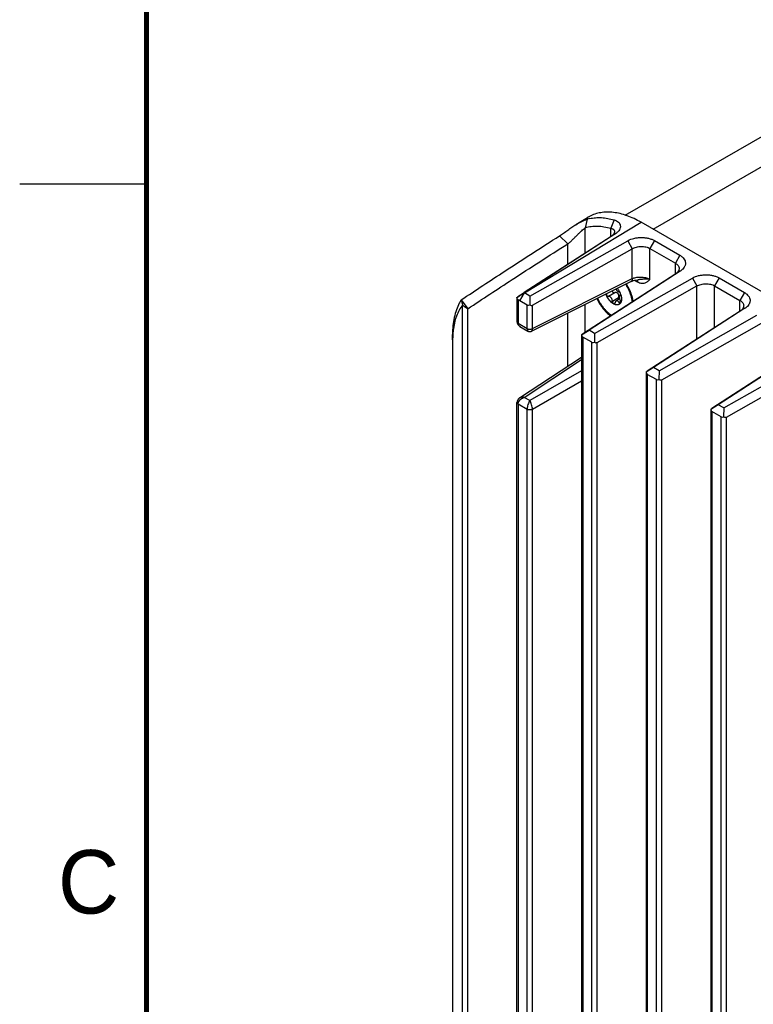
# Model space of a CAD drawing. Header units: inches. Extents: x 0 to 34, y 0 to 22.
# Tile 13 of 65: x 0 to 2.9, y 13.3 to 17.1. Entities that reach past the tile are written whole.
import ezdxf

# ---------------------------------------------------------------- set-up
doc = ezdxf.new("R2010")
doc.units = ezdxf.units.IN
doc.header["$LTSCALE"] = 1.87
doc.header["$MEASUREMENT"] = 0
doc.layers.get('0').update_dxf_attribs({"linetype": 'CONTINUOUS'})
doc.layers.add('02___PRT_ALL_AXES', color=7, linetype='CONTINUOUS')
doc.styles.add('TEXTSTYLE_2', font='txt')

msp = doc.modelspace()

# ---------------------------------------------------------------- linework, layer by layer
at = {"color": 7, "linetype": 'CONTINUOUS'}
for p, q in [((2.4956, 16.3217), (3.1906, 16.723)), ((1.9886, 16.0702), (2.4482, 16.3486)), ((2.1914, 16.3393), (2.2364, 16.3671)), ((2.2351, 16.3606), (2.2284, 16.3274)), ((2.3418, 16.3581), (2.3285, 16.3251)), ((2.4482, 16.3486), (2.4411, 16.3525)), ((4.2625, 15.301), (2.4482, 16.3486)), ((2.2284, 16.2271), (2.2284, 16.3274)), ((2.3285, 16.2918), (2.3285, 16.3251)), ((2.3471, 16.3036), (2.3298, 16.2924)), ((2.3297, 16.2926), (1.9879, 16.0713)), ((2.3298, 16.2924), (1.9879, 16.07)), ((2.0099, 16.0579), (2.3956, 16.276)), ((2.1265, 16.2952), (2.159, 16.2637)), ((2.159, 16.1821), (2.159, 16.2637)), ((2.3956, 16.276), (2.4135, 16.2445)), ((2.5007, 16.2764), (2.483, 16.2453)), ((2.5007, 16.2764), (2.6007, 16.2186)), ((2.0204, 16.0221), (2.4135, 16.2445)), ((2.4135, 16.1265), (2.4135, 16.2445)), ((2.483, 16.1237), (2.483, 16.2453)), ((2.483, 16.2453), (2.5831, 16.1875)), ((2.6007, 16.2186), (2.5831, 16.1875)), ((2.5831, 16.1452), (2.5831, 16.1875)), ((2.5843, 16.146), (2.2176, 15.9082)), ((2.6026, 16.1565), (2.2429, 15.9233)), ((2.6026, 16.1565), (2.5843, 16.146)), ((2.0167, 15.9195), (2.4077, 16.1147)), ((2.0204, 15.9301), (2.4135, 16.1265)), ((2.2645, 15.9109), (2.6502, 16.129)), ((2.4334, 16.1129), (2.4218, 16.1197)), ((2.4286, 16.121), (2.4344, 16.1218)), ((2.4333, 16.1155), (2.4334, 16.1129)), ((2.4344, 16.1218), (2.4359, 16.1219)), ((2.436, 16.1219), (2.4359, 16.1219)), ((2.6502, 16.129), (2.6681, 16.0976)), ((2.7552, 16.1294), (2.7376, 16.0983)), ((2.7552, 16.1294), (2.8553, 16.0717)), ((1.9873, 16.0709), (1.9631, 16.0552)), ((1.9686, 16.0582), (1.9784, 16.0642)), ((1.9709, 16.0391), (1.9886, 16.0702)), ((1.9784, 16.0642), (1.9887, 16.0706)), ((1.9879, 16.0713), (1.9873, 16.0709)), ((2.0099, 16.0579), (1.9886, 16.0702)), ((2.2749, 15.8752), (2.6681, 16.0976)), ((2.3195, 16.0569), (2.3443, 16.0713)), ((2.6681, 15.8883), (2.6681, 16.0976)), ((2.7376, 15.9333), (2.7376, 16.0983)), ((2.7376, 16.0983), (2.8376, 16.0405)), ((2.8553, 16.0717), (2.8376, 16.0405)), ((1.7395, 16.0427), (1.7658, 16.008)), ((1.9591, 16.0524), (1.9686, 16.0582)), ((1.9591, 16.0524), (1.9591, 15.9567)), ((1.9591, 16.0524), (1.9591, 16.0524)), ((1.9634, 16.0433), (1.9634, 15.9509)), ((1.9995, 16.0225), (1.9709, 16.0391)), ((2.0099, 16.0579), (2.0094, 16.0233)), ((2.3348, 16.0379), (2.3596, 16.0522)), ((2.3635, 16.0466), (2.3494, 16.0384)), ((2.3607, 16.0331), (2.3673, 16.037)), ((2.3674, 16.0622), (2.3647, 16.0607)), ((2.3659, 16.0611), (2.3647, 16.0607)), ((2.3659, 16.0611), (2.3671, 16.0617)), ((2.3659, 16.0611), (2.3666, 16.0613)), ((2.3708, 16.0508), (2.371, 16.0462)), ((2.4125, 16.0428), (2.4125, 16.043)), ((2.8376, 15.9982), (2.8376, 16.0405)), ((1.745, 12.1922), (1.745, 16.0237)), ((1.7658, 12.2075), (1.7658, 16.008)), ((1.9995, 15.9301), (1.9995, 16.0225)), ((2.0204, 15.9301), (2.0204, 16.0221)), ((2.159, 15.7816), (2.159, 15.9905)), ((2.2284, 15.9152), (2.2284, 16.0252)), ((2.8388, 15.999), (2.4722, 15.7613)), ((2.8571, 16.0096), (2.4975, 15.7764)), ((2.8571, 16.0096), (2.8388, 15.999)), ((1.9634, 15.9509), (1.9995, 15.9301)), ((2.5191, 15.7639), (2.9047, 15.9821)), ((2.5295, 15.7282), (2.9227, 15.9506)), ((1.9689, 15.9394), (1.9708, 15.9382)), ((1.9708, 15.9382), (2.0025, 15.9199)), ((1.9708, 15.9382), (1.9708, 15.9382)), ((2.2136, 15.9054), (2.2429, 15.9233)), ((2.2645, 15.9109), (2.2429, 15.9233)), ((2.2645, 15.9109), (2.264, 15.8763)), ((1.7057, 15.886), (1.7053, 15.9067)), ((1.7057, 15.886), (1.7057, 12.3752)), ((2.2136, 15.9055), (2.2136, 11.7764)), ((2.2136, 15.9054), (2.2136, 15.9054)), ((2.218, 15.8964), (2.218, 11.7732)), ((2.2541, 15.8756), (2.218, 15.8964)), ((2.2541, 11.7524), (2.2541, 15.8756)), ((2.2749, 11.7524), (2.2749, 15.8752)), ((3.0934, 15.852), (2.7268, 15.6143)), ((3.1117, 15.8626), (2.752, 15.6294)), ((2.7736, 15.6169), (3.1593, 15.8351)), ((1.9694, 15.6563), (2.2136, 15.8177)), ((1.9873, 15.6586), (2.2136, 15.8082)), ((2.784, 15.5812), (3.1772, 15.8036)), ((2.2136, 15.7634), (2.0098, 15.6457)), ((2.4975, 15.7764), (2.4682, 15.7584)), ((2.4682, 15.7585), (2.4682, 11.6294)), ((2.4682, 15.7584), (2.4682, 15.7584)), ((2.5191, 15.7639), (2.4975, 15.7764)), ((2.5191, 15.7639), (2.5186, 15.7293)), ((2.2136, 15.7226), (2.0204, 15.611)), ((2.4726, 15.7494), (2.4726, 11.6263)), ((2.5086, 15.7286), (2.4726, 15.7494)), ((2.5086, 11.6054), (2.5086, 15.7286)), ((2.5295, 11.6054), (2.5295, 15.7282)), ((1.9591, 12.7453), (1.9591, 15.6387)), ((1.9843, 15.6576), (1.9873, 15.6586)), ((2.0098, 15.6457), (1.9873, 15.6586)), ((1.9635, 15.6323), (1.9634, 12.7395)), ((1.9995, 15.6115), (1.9635, 15.6323)), ((1.9995, 12.7187), (1.9995, 15.6115)), ((2.0204, 12.7188), (2.0204, 15.611)), ((2.752, 15.6294), (2.7227, 15.6114)), ((2.7227, 15.6115), (2.7227, 11.4825)), ((2.7227, 15.6114), (2.7227, 15.6115)), ((2.7271, 15.6024), (2.7271, 11.4793)), ((2.7632, 15.5816), (2.7271, 15.6024)), ((2.7736, 15.6169), (2.752, 15.6294)), ((2.7736, 15.6169), (2.7731, 15.5824)), ((2.7632, 11.4584), (2.7632, 15.5816)), ((2.784, 11.4584), (2.784, 15.5812))]:
    msp.add_line(p, q, dxfattribs=at)
at = {"color": 2, "linetype": 'CONTINUOUS'}
msp.add_line((0, 16.5), (0.5, 16.5), dxfattribs=at)
at = {"color": 7, "linetype": 'CONTINUOUS', "const_width": 0.02}
msp.add_lwpolyline([(0.5, 21.5), (0.5, 0.5)], dxfattribs=at)
at = {"color": 7, "linetype": 'CONTINUOUS'}
for points in [[(2.4077, 16.1147), (2.4094, 16.1155), (2.4134, 16.1172), (2.418, 16.1187), (2.4231, 16.12), (2.4286, 16.121)], [(1.9591, 15.9572), (1.9592, 15.9549), (1.9597, 15.952), (1.9607, 15.9491), (1.9621, 15.9464), (1.964, 15.9439)], [(1.964, 15.9439), (1.9663, 15.9415), (1.9689, 15.9394)], [(2.0025, 15.9199), (2.0032, 15.9195), (2.0051, 15.9187), (2.0071, 15.9182), (2.0091, 15.9179), (2.0111, 15.9179), (2.0132, 15.9182), (2.0151, 15.9188), (2.0167, 15.9195)], [(1.9606, 15.646), (1.9597, 15.6433), (1.9592, 15.6406), (1.9591, 15.6383)], [(1.9694, 15.6563), (1.9679, 15.6552), (1.9656, 15.6532), (1.9636, 15.651), (1.9619, 15.6486), (1.9606, 15.646)]]:
    msp.add_lwpolyline(points, dxfattribs=at)
for centre, radius, start, end in [((2.2777, 16.2187), 0.1482, 102.4153, 106.6949), ((2.3092, 16.2492), 0.1386, 119.9972, 121.7205), ((2.3117, 16.3583), 0.0652, 302.9428, 304.2474), ((2.5659, 16.2131), 0.0674, 302.9217, 304.4972), ((2.2968, 16.0404), 0.0749, 19.0665, 24.1313), ((2.3009, 16.0418), 0.0706, 17.2292, 19.0201), ((1.893, 15.9447), 0.1822, 151.7414, 152.0916), ((1.8846, 15.9494), 0.1726, 147.262, 151.7897), ((2.5219, 16.2584), 0.8117, 195.413, 196.8126), ((1.7972, 15.7383), 0.3474, 59.9959, 61.4021), ((2.3538, 16.0385), 0.0153, 300.0024, 302.8855), ((2.3516, 16.0406), 0.0183, 324.3452, 324.8956), ((2.2631, 16.0146), 0.1521, 12.5274, 16.9336), ((2.2738, 16.017), 0.1412, 10.6209, 12.5181), ((2.2785, 16.0179), 0.1363, 9.748, 10.5544), ((2.2851, 16.0189), 0.1297, 7.2769, 9.7691), ((2.8205, 16.0662), 0.0674, 302.9217, 304.4972), ((2.0103, 15.888), 0.3045, 173.5387, 176.8895), ((1.9788, 15.952), 0.016, 235.8035, 239.9914), ((2.04, 15.8862), 0.3343, 176.8612, 180.0339), ((1.9894, 15.6297), 0.0263, 152.2645, 154.2297), ((1.9976, 15.6232), 0.0369, 126.2172, 129.4772)]:
    msp.add_arc(centre, radius, start, end, dxfattribs=at)
for centre, major_axis, ratio, start_param, end_param in [((2.0101, 16.0412), (0.0105, 0.0187), 0.570263, -3.147577, -2.408623), ((2.0101, 16.0407), (-0.0101, 0.0187), 0.59378, -3.92765, -3.130714), ((2.2286, 15.9146), (0.015, 0.0092), 0.025106, 2.375739, 3.125464), ((2.2286, 15.9151), (0.0105, 0.0187), 0.570263, -3.886532, -3.147577), ((2.2647, 15.8942), (0.0105, 0.0187), 0.570263, -3.147577, -2.408623), ((2.2647, 15.8938), (-0.0101, 0.0187), 0.59378, -3.92765, -3.130714), ((2.4832, 15.7676), (0.015, 0.0092), 0.025106, 2.375739, 3.125464), ((2.4832, 15.7681), (0.0105, 0.0187), 0.570263, -3.886532, -3.147577), ((2.5193, 15.7473), (0.0105, 0.0187), 0.570263, -3.147577, -2.408623), ((2.5193, 15.7468), (-0.0101, 0.0187), 0.59378, -3.92765, -3.130714), ((2.7377, 15.6206), (0.015, 0.0092), 0.025106, 2.375739, 3.125464), ((2.7377, 15.6211), (0.0105, 0.0187), 0.570263, -3.886532, -3.147577), ((2.7738, 15.6003), (0.0105, 0.0187), 0.570263, -3.147577, -2.408623), ((2.7738, 15.5998), (-0.0101, 0.0187), 0.59378, -3.92765, -3.130714)]:
    msp.add_ellipse(centre, major_axis=major_axis, ratio=ratio, start_param=start_param, end_param=end_param, dxfattribs=at)
for points, knots in [([(2.4411, 16.3525), (2.432, 16.3575), (2.4139, 16.3666), (2.3862, 16.3773), (2.3591, 16.3846), (2.3327, 16.3886), (2.3074, 16.3891), (2.2832, 16.3861), (2.2606, 16.3796), (2.2466, 16.373), (2.2399, 16.3692)], [0, 0, 0, 0, 0.14781, 0.288176, 0.421022, 0.546802, 0.666304, 0.780647, 0.891289, 1, 1, 1, 1]), ([(2.1265, 16.2952), (2.1292, 16.2968), (2.1346, 16.3004), (2.1428, 16.3061), (2.1511, 16.312), (2.1621, 16.3197), (2.1754, 16.329), (2.1861, 16.336), (2.1913, 16.3392)], [0, 0, 0, 0, 0.120494, 0.249361, 0.380633, 0.51102, 0.763293, 1, 1, 1, 1]), ([(2.1913, 16.3392), (2.1953, 16.3417), (2.2029, 16.3462), (2.2143, 16.3523), (2.2249, 16.3571), (2.2318, 16.3596), (2.2351, 16.3606)], [0, 0, 0, 0, 0.28381, 0.547069, 0.78723, 1, 1, 1, 1]), ([(2.2459, 16.3634), (2.2532, 16.365), (2.2686, 16.3672), (2.2923, 16.3674), (2.317, 16.3644), (2.3335, 16.3605), (2.3418, 16.3581)], [0, 0, 0, 0, 0.233534, 0.476671, 0.731685, 1, 1, 1, 1]), ([(2.3418, 16.3581), (2.345, 16.3571), (2.351, 16.3549), (2.3575, 16.3505), (2.3614, 16.3463), (2.3637, 16.343), (2.3654, 16.3394), (2.3663, 16.3356), (2.3666, 16.3316), (2.3659, 16.3261), (2.3631, 16.3189), (2.357, 16.311), (2.3515, 16.3065), (2.3484, 16.3044)], [0, 0, 0, 0, 0.138096, 0.261765, 0.31914, 0.374306, 0.428102, 0.481446, 0.535395, 0.591031, 0.710528, 0.845918, 1, 1, 1, 1]), ([(2.159, 16.2637), (2.1608, 16.265), (2.1644, 16.2677), (2.1696, 16.2721), (2.1746, 16.2769), (2.1796, 16.2817), (2.1843, 16.2864), (2.1904, 16.2924), (2.1976, 16.2997), (2.2059, 16.3079), (2.2138, 16.3153), (2.2212, 16.3218), (2.2261, 16.3257), (2.2284, 16.3274)], [0, 0, 0, 0, 0.069551, 0.143457, 0.217492, 0.290308, 0.361354, 0.430463, 0.562665, 0.686667, 0.801859, 0.907021, 1, 1, 1, 1]), ([(2.2284, 16.3274), (2.236, 16.3297), (2.2518, 16.333), (2.2765, 16.3341), (2.3024, 16.3316), (2.3197, 16.3276), (2.3285, 16.3251)], [0, 0, 0, 0, 0.232407, 0.474687, 0.729861, 1, 1, 1, 1]), ([(2.3285, 16.3251), (2.3296, 16.3249), (2.3316, 16.3245), (2.3354, 16.3233), (2.3386, 16.3214), (2.341, 16.3189), (2.3422, 16.3167), (2.343, 16.3144), (2.3432, 16.3127), (2.3432, 16.3119)], [0, 0, 0, 0, 0.150661, 0.291158, 0.543282, 0.659307, 0.771994, 0.884566, 1, 1, 1, 1]), ([(2.3368, 16.2985), (2.3363, 16.2979), (2.3341, 16.2958), (2.3317, 16.2939), (2.3297, 16.2926)], [0, 0, 0, 0, 0.237033, 1, 1, 1, 1]), ([(2.3432, 16.3119), (2.3432, 16.3108), (2.3428, 16.3085), (2.3416, 16.3051), (2.3396, 16.3016), (2.3378, 16.2995), (2.3368, 16.2985)], [0, 0, 0, 0, 0.218325, 0.455553, 0.715611, 1, 1, 1, 1]), ([(1.7395, 16.0427), (1.7965, 16.0809), (1.925, 16.1658), (2.0545, 16.2492), (2.1265, 16.2952)], [0, 0, 0, 0, 0.445518, 1, 1, 1, 1]), ([(1.7658, 16.008), (1.8235, 16.0466), (1.9541, 16.1325), (2.0857, 16.217), (2.159, 16.2637)], [0, 0, 0, 0, 0.444079, 1, 1, 1, 1]), ([(2.3956, 16.276), (2.4032, 16.2803), (2.416, 16.285), (2.4341, 16.2882), (2.4487, 16.2891), (2.4632, 16.2883), (2.477, 16.2859), (2.4896, 16.282), (2.4972, 16.2784), (2.5007, 16.2764)], [0, 0, 0, 0, 0.239003, 0.370679, 0.505353, 0.639478, 0.768991, 0.889672, 1, 1, 1, 1]), ([(2.4135, 16.2445), (2.416, 16.246), (2.4212, 16.2485), (2.4328, 16.2521), (2.4484, 16.254), (2.464, 16.2525), (2.4755, 16.2491), (2.4806, 16.2467), (2.483, 16.2453)], [0, 0, 0, 0, 0.116888, 0.241742, 0.504293, 0.764506, 0.886631, 1, 1, 1, 1]), ([(2.5831, 16.1875), (2.5853, 16.1863), (2.5893, 16.1835), (2.594, 16.1784), (2.597, 16.1727), (2.5977, 16.1686), (2.5977, 16.1667)], [0, 0, 0, 0, 0.286087, 0.544024, 0.778412, 1, 1, 1, 1]), ([(2.6007, 16.2186), (2.6039, 16.2168), (2.6097, 16.2128), (2.6167, 16.2056), (2.6207, 16.1987), (2.6224, 16.193), (2.623, 16.1887), (2.6228, 16.1844), (2.622, 16.1801), (2.6205, 16.1759), (2.6176, 16.1703), (2.6123, 16.1638), (2.607, 16.1596), (2.6041, 16.1576)], [0, 0, 0, 0, 0.142381, 0.273024, 0.392781, 0.449716, 0.505583, 0.561301, 0.617812, 0.675824, 0.735761, 0.862302, 1, 1, 1, 1]), ([(2.595, 16.1569), (2.5938, 16.1548), (2.5906, 16.1507), (2.5865, 16.1475), (2.5843, 16.146)], [0, 0, 0, 0, 0.472616, 1, 1, 1, 1]), ([(2.5977, 16.1667), (2.5977, 16.165), (2.5972, 16.1616), (2.5959, 16.1584), (2.595, 16.1569)], [0, 0, 0, 0, 0.487262, 1, 1, 1, 1]), ([(2.6502, 16.129), (2.6577, 16.1333), (2.6706, 16.138), (2.6887, 16.1412), (2.7033, 16.1421), (2.7178, 16.1413), (2.7316, 16.1389), (2.7441, 16.135), (2.7518, 16.1314), (2.7552, 16.1294)], [0, 0, 0, 0, 0.239003, 0.370679, 0.505353, 0.639478, 0.768991, 0.889672, 1, 1, 1, 1]), ([(2.4086, 16.0589), (2.4074, 16.0628), (2.4047, 16.0707), (2.3997, 16.0823), (2.3939, 16.0936), (2.3895, 16.1009), (2.3872, 16.1045)], [0, 0, 0, 0, 0.244525, 0.494236, 0.74685, 1, 1, 1, 1]), ([(2.4135, 16.1265), (2.4135, 16.1252), (2.4132, 16.1226), (2.4121, 16.1192), (2.4102, 16.1164), (2.4086, 16.1152), (2.4077, 16.1147)], [0, 0, 0, 0, 0.291193, 0.551852, 0.784315, 1, 1, 1, 1]), ([(2.4135, 16.1265), (2.4141, 16.1268), (2.4162, 16.1277), (2.4184, 16.1286), (2.4201, 16.1291)], [0, 0, 0, 0, 0.24206, 1, 1, 1, 1]), ([(2.4201, 16.1291), (2.4226, 16.13), (2.4277, 16.1313), (2.4386, 16.133), (2.4499, 16.133), (2.461, 16.1316), (2.469, 16.1297), (2.4763, 16.1272), (2.4809, 16.125), (2.483, 16.1237)], [0, 0, 0, 0, 0.119996, 0.246374, 0.508667, 0.63954, 0.766589, 0.887495, 1, 1, 1, 1]), ([(2.4313, 16.1214), (2.4316, 16.121), (2.4326, 16.1191), (2.4331, 16.1171), (2.4333, 16.1155)], [0, 0, 0, 0, 0.231697, 1, 1, 1, 1]), ([(2.483, 16.1237), (2.4815, 16.1222), (2.4785, 16.119), (2.4737, 16.1147), (2.4683, 16.111), (2.4624, 16.1083), (2.4557, 16.1069), (2.4485, 16.1072), (2.4409, 16.1091), (2.4359, 16.1115), (2.4334, 16.1129)], [0, 0, 0, 0, 0.117095, 0.233086, 0.347608, 0.462414, 0.580823, 0.707284, 0.846126, 1, 1, 1, 1]), ([(2.483, 16.1237), (2.4813, 16.1241), (2.4779, 16.1245), (2.4725, 16.1249), (2.4669, 16.1249), (2.4609, 16.1246), (2.4548, 16.1241), (2.4486, 16.1234), (2.4423, 16.1226), (2.4381, 16.1221), (2.436, 16.1219)], [0, 0, 0, 0, 0.106278, 0.220344, 0.341116, 0.4673, 0.597564, 0.730533, 0.865031, 1, 1, 1, 1]), ([(2.6681, 16.0976), (2.6705, 16.099), (2.6758, 16.1015), (2.6874, 16.1051), (2.703, 16.107), (2.7186, 16.1055), (2.73, 16.1021), (2.7352, 16.0997), (2.7376, 16.0983)], [0, 0, 0, 0, 0.116888, 0.241742, 0.504293, 0.764506, 0.886631, 1, 1, 1, 1]), ([(2.3615, 16.0253), (2.361, 16.025), (2.3601, 16.0245), (2.3586, 16.0239), (2.357, 16.0235), (2.3554, 16.0232), (2.3537, 16.0231), (2.3514, 16.0231), (2.349, 16.0235), (2.3465, 16.0241), (2.344, 16.0249), (2.3407, 16.0263), (2.3369, 16.0285), (2.333, 16.0312), (2.3293, 16.0344), (2.3257, 16.038), (2.3222, 16.042), (2.319, 16.0463), (2.3161, 16.0509), (2.3135, 16.0557), (2.3112, 16.0606), (2.3099, 16.0639), (2.3094, 16.0656)], [0, 0, 0, 0, 0.021616, 0.043384, 0.065452, 0.087957, 0.111022, 0.134755, 0.184522, 0.21072, 0.237833, 0.294852, 0.355601, 0.419881, 0.487339, 0.557499, 0.629796, 0.703596, 0.778219, 0.852962, 0.927118, 1, 1, 1, 1]), ([(2.3615, 16.0253), (2.361, 16.025), (2.3601, 16.0246), (2.3586, 16.0241), (2.357, 16.0237), (2.3554, 16.0235), (2.3537, 16.0234), (2.3514, 16.0235), (2.3483, 16.024), (2.3446, 16.0252), (2.3415, 16.0266), (2.339, 16.028), (2.3364, 16.0295), (2.3332, 16.0318), (2.3295, 16.035), (2.326, 16.0386), (2.3226, 16.0426), (2.3194, 16.0469), (2.3166, 16.0514), (2.314, 16.0561), (2.3118, 16.0609), (2.3105, 16.0643), (2.31, 16.0659)], [0, 0, 0, 0, 0.021573, 0.043356, 0.065489, 0.088101, 0.111303, 0.135195, 0.185313, 0.238934, 0.296238, 0.326278, 0.357209, 0.421595, 0.489057, 0.559128, 0.631252, 0.704812, 0.779147, 0.853576, 0.927416, 1, 1, 1, 1]), ([(2.3111, 16.0665), (2.3111, 16.0659), (2.3111, 16.0647), (2.3116, 16.063), (2.3124, 16.0613), (2.3135, 16.0597), (2.3147, 16.0587), (2.3157, 16.058), (2.3164, 16.0575), (2.3172, 16.0572), (2.3182, 16.0569), (2.319, 16.0569), (2.3195, 16.0569)], [0, 0, 0, 0, 0.120287, 0.249738, 0.384819, 0.520961, 0.653504, 0.717246, 0.778746, 0.837786, 0.894328, 1, 1, 1, 1]), ([(2.3342, 16.078), (2.3343, 16.0778), (2.3344, 16.0772), (2.3346, 16.0764), (2.3349, 16.0756), (2.3354, 16.0748), (2.3359, 16.0741), (2.3367, 16.0732), (2.3378, 16.0723), (2.3394, 16.0716), (2.341, 16.0711), (2.3427, 16.071), (2.3438, 16.0711), (2.3443, 16.0713)], [0, 0, 0, 0, 0.061285, 0.12356, 0.186705, 0.250509, 0.31475, 0.379168, 0.50743, 0.634039, 0.758265, 0.880185, 1, 1, 1, 1]), ([(2.3538, 16.0705), (2.3531, 16.0708), (2.3515, 16.0714), (2.3491, 16.0717), (2.3467, 16.0717), (2.3451, 16.0714), (2.3443, 16.0713)], [0, 0, 0, 0, 0.253174, 0.504247, 0.753211, 1, 1, 1, 1]), ([(2.349, 16.0854), (2.3494, 16.0847), (2.3503, 16.0833), (2.3518, 16.0814), (2.3533, 16.0796), (2.3546, 16.0783), (2.3556, 16.0774), (2.3564, 16.0768), (2.3572, 16.0762), (2.3579, 16.0757), (2.3586, 16.0753), (2.3593, 16.075), (2.36, 16.0748), (2.3604, 16.0747), (2.3607, 16.0747)], [0, 0, 0, 0, 0.151577, 0.301667, 0.446549, 0.582795, 0.646784, 0.707634, 0.765124, 0.819109, 0.869537, 0.91642, 0.959847, 1, 1, 1, 1]), ([(2.3604, 16.0623), (2.36, 16.0631), (2.3591, 16.0647), (2.3575, 16.0669), (2.356, 16.0686), (2.3548, 16.0697), (2.3541, 16.0703), (2.3538, 16.0705)], [0, 0, 0, 0, 0.259078, 0.515816, 0.764457, 0.884238, 1, 1, 1, 1]), ([(2.3546, 16.0882), (2.3557, 16.0869), (2.3577, 16.0842), (2.3605, 16.08), (2.363, 16.0756), (2.3645, 16.0725), (2.3652, 16.071)], [0, 0, 0, 0, 0.247715, 0.498318, 0.74977, 1, 1, 1, 1]), ([(2.3652, 16.071), (2.3648, 16.0715), (2.3643, 16.0722), (2.3635, 16.073), (2.3629, 16.0736), (2.3623, 16.074), (2.3617, 16.0743), (2.3612, 16.0746), (2.3608, 16.0747), (2.3607, 16.0747)], [0, 0, 0, 0, 0.305876, 0.447964, 0.580612, 0.702601, 0.813229, 0.912234, 1, 1, 1, 1]), ([(2.3674, 16.0622), (2.3674, 16.0624), (2.3676, 16.0628), (2.3677, 16.0634), (2.3677, 16.0641), (2.3676, 16.0646), (2.3676, 16.0648)], [0, 0, 0, 0, 0.212018, 0.449296, 0.712345, 1, 1, 1, 1]), ([(2.8553, 16.0717), (2.8584, 16.0698), (2.8642, 16.0659), (2.8713, 16.0586), (2.8752, 16.0517), (2.877, 16.046), (2.8775, 16.0417), (2.8774, 16.0374), (2.8766, 16.0331), (2.875, 16.0289), (2.8721, 16.0233), (2.8668, 16.0169), (2.8616, 16.0126), (2.8587, 16.0106)], [0, 0, 0, 0, 0.142381, 0.273024, 0.392781, 0.449716, 0.505583, 0.561301, 0.617812, 0.675824, 0.735761, 0.862302, 1, 1, 1, 1]), ([(1.732, 16.03), (1.7275, 16.0215), (1.7196, 16.0031), (1.7113, 15.9733), (1.7063, 15.9408), (1.7053, 15.9183), (1.7053, 15.9067)], [0, 0, 0, 0, 0.227297, 0.469113, 0.72667, 1, 1, 1, 1]), ([(1.9634, 16.0433), (1.9627, 16.0437), (1.9614, 16.0448), (1.96, 16.047), (1.9592, 16.0496), (1.9591, 16.0514), (1.9591, 16.0524)], [0, 0, 0, 0, 0.23474, 0.477777, 0.733239, 1, 1, 1, 1]), ([(2.3307, 15.9815), (2.3279, 15.9834), (2.3225, 15.9876), (2.3147, 15.9945), (2.3072, 16.0022), (2.3, 16.0106), (2.2933, 16.0196), (2.2871, 16.0291), (2.2814, 16.0389), (2.278, 16.0457), (2.2765, 16.0492)], [0, 0, 0, 0, 0.114619, 0.233709, 0.356625, 0.482617, 0.610852, 0.740442, 0.870469, 1, 1, 1, 1]), ([(2.2768, 16.0493), (2.2784, 16.0459), (2.2817, 16.0391), (2.2874, 16.0292), (2.2937, 16.0197), (2.3004, 16.0107), (2.3076, 16.0024), (2.3152, 15.9947), (2.323, 15.9878), (2.3284, 15.9837), (2.3311, 15.9818)], [0, 0, 0, 0, 0.129787, 0.260089, 0.38993, 0.518341, 0.644389, 0.767195, 0.885962, 1, 1, 1, 1]), ([(2.3348, 16.0379), (2.3348, 16.0384), (2.3348, 16.0396), (2.3347, 16.0413), (2.3345, 16.0431), (2.3338, 16.0455), (2.3327, 16.0484), (2.3307, 16.0514), (2.3282, 16.054), (2.3258, 16.0555), (2.3238, 16.0564), (2.3223, 16.0568), (2.3209, 16.057), (2.3199, 16.0569), (2.3195, 16.0569)], [0, 0, 0, 0, 0.062191, 0.126437, 0.192256, 0.259231, 0.394659, 0.528999, 0.658748, 0.78118, 0.839206, 0.894951, 0.948505, 1, 1, 1, 1]), ([(2.3348, 16.0379), (2.3347, 16.0375), (2.3347, 16.0369), (2.3348, 16.0358), (2.335, 16.0348), (2.3353, 16.0338), (2.3357, 16.0328), (2.3362, 16.0318), (2.3368, 16.0309), (2.3374, 16.0301), (2.3381, 16.0294), (2.3388, 16.0289), (2.3395, 16.0285), (2.34, 16.0282), (2.3405, 16.0281), (2.3411, 16.0279), (2.3419, 16.0279), (2.3425, 16.028), (2.3429, 16.0282), (2.3431, 16.0283), (2.3433, 16.0284)], [0, 0, 0, 0, 0.066248, 0.135036, 0.205627, 0.277347, 0.349477, 0.421192, 0.491673, 0.560145, 0.625934, 0.688503, 0.747533, 0.775714, 0.803015, 0.85515, 0.904633, 0.952477, 0.976205, 1, 1, 1, 1]), ([(2.3433, 16.0284), (2.3434, 16.0284), (2.3436, 16.0286), (2.3441, 16.029), (2.3446, 16.0297), (2.3451, 16.0307), (2.3453, 16.0314), (2.3453, 16.0317)], [0, 0, 0, 0, 0.11159, 0.22562, 0.464292, 0.721997, 1, 1, 1, 1]), ([(2.3494, 16.0384), (2.3492, 16.0383), (2.3487, 16.038), (2.348, 16.0374), (2.3474, 16.0366), (2.3466, 16.0355), (2.346, 16.0343), (2.3456, 16.0329), (2.3454, 16.0321), (2.3453, 16.0317)], [0, 0, 0, 0, 0.108304, 0.220433, 0.337117, 0.458861, 0.718438, 0.856659, 1, 1, 1, 1]), ([(2.3607, 16.0331), (2.3603, 16.0337), (2.3595, 16.0348), (2.3581, 16.0364), (2.3569, 16.0374), (2.3559, 16.0381), (2.3552, 16.0385), (2.3544, 16.0388), (2.3537, 16.039), (2.3529, 16.0392), (2.3522, 16.0392), (2.3515, 16.0392), (2.3508, 16.039), (2.3501, 16.0388), (2.3496, 16.0386), (2.3494, 16.0384)], [0, 0, 0, 0, 0.155987, 0.302834, 0.439077, 0.503176, 0.564642, 0.623634, 0.68042, 0.735363, 0.788921, 0.841615, 0.893991, 0.946614, 1, 1, 1, 1]), ([(2.3596, 16.0522), (2.3594, 16.0516), (2.3591, 16.0503), (2.359, 16.0483), (2.3592, 16.0463), (2.3596, 16.0451), (2.3599, 16.0445)], [0, 0, 0, 0, 0.251438, 0.504947, 0.756194, 1, 1, 1, 1]), ([(2.3596, 16.0522), (2.3599, 16.053), (2.3602, 16.0543), (2.3606, 16.0559), (2.3608, 16.0576), (2.3608, 16.0598), (2.3606, 16.0615), (2.3604, 16.0623)], [0, 0, 0, 0, 0.248261, 0.373291, 0.498616, 0.749546, 1, 1, 1, 1]), ([(2.3607, 16.0331), (2.3608, 16.0328), (2.3613, 16.0322), (2.3619, 16.0315), (2.3626, 16.0309), (2.3632, 16.0305), (2.3637, 16.0302), (2.3642, 16.0301), (2.3646, 16.03), (2.3651, 16.03), (2.3654, 16.0301), (2.3657, 16.0302), (2.3659, 16.0302), (2.366, 16.0303)], [0, 0, 0, 0, 0.161932, 0.314321, 0.455081, 0.583426, 0.643035, 0.699732, 0.805264, 0.855141, 0.90377, 0.951818, 1, 1, 1, 1]), ([(2.3665, 16.0299), (2.3662, 16.0295), (2.3656, 16.0286), (2.3645, 16.0275), (2.3634, 16.0265), (2.3626, 16.0259), (2.3621, 16.0257)], [0, 0, 0, 0, 0.256349, 0.507547, 0.754943, 1, 1, 1, 1]), ([(2.3647, 16.0607), (2.3645, 16.0605), (2.3641, 16.0603), (2.3636, 16.0597), (2.3632, 16.0591), (2.3629, 16.0583), (2.3626, 16.0574), (2.3624, 16.0564), (2.3623, 16.0554), (2.3623, 16.0546), (2.3623, 16.0542)], [0, 0, 0, 0, 0.093428, 0.192033, 0.298724, 0.415545, 0.543789, 0.684062, 0.836399, 1, 1, 1, 1]), ([(2.3623, 16.0542), (2.3623, 16.0536), (2.3624, 16.0524), (2.3626, 16.0505), (2.363, 16.0485), (2.3633, 16.0472), (2.3635, 16.0466)], [0, 0, 0, 0, 0.229806, 0.475853, 0.733957, 1, 1, 1, 1]), ([(2.3635, 16.0466), (2.3638, 16.0455), (2.3644, 16.044), (2.3652, 16.0421), (2.3657, 16.0411), (2.3659, 16.0406)], [0, 0, 0, 0, 0.503445, 0.753768, 1, 1, 1, 1]), ([(2.366, 16.0303), (2.3661, 16.0304), (2.3664, 16.0306), (2.3667, 16.0309), (2.367, 16.0314), (2.3673, 16.0319), (2.3674, 16.0324), (2.3676, 16.0331), (2.3676, 16.0337), (2.3677, 16.0347), (2.3676, 16.036), (2.3672, 16.0376), (2.3667, 16.0392), (2.3662, 16.0402), (2.3659, 16.0406)], [0, 0, 0, 0, 0.041473, 0.085023, 0.13149, 0.181438, 0.235178, 0.292764, 0.354087, 0.418867, 0.55706, 0.703278, 0.852711, 1, 1, 1, 1]), ([(2.3666, 16.0613), (2.3667, 16.0613), (2.3668, 16.0614), (2.3671, 16.0616), (2.3672, 16.0619), (2.3673, 16.0621), (2.3674, 16.0622)], [0, 0, 0, 0, 0.231114, 0.471307, 0.726145, 1, 1, 1, 1]), ([(2.371, 16.0462), (2.371, 16.0454), (2.3709, 16.0439), (2.3707, 16.0408), (2.37, 16.0373), (2.3687, 16.0334), (2.3674, 16.0311), (2.3666, 16.03)], [0, 0, 0, 0, 0.141412, 0.278125, 0.536792, 0.77662, 1, 1, 1, 1]), ([(2.3683, 16.0627), (2.3689, 16.0607), (2.3699, 16.0568), (2.3706, 16.0527), (2.3708, 16.0508)], [0, 0, 0, 0, 0.512566, 1, 1, 1, 1]), ([(2.8376, 16.0405), (2.8398, 16.0393), (2.8438, 16.0365), (2.8486, 16.0314), (2.8516, 16.0257), (2.8523, 16.0217), (2.8523, 16.0197)], [0, 0, 0, 0, 0.286087, 0.544024, 0.778412, 1, 1, 1, 1]), ([(1.745, 16.0237), (1.7399, 16.0171), (1.7306, 16.0026), (1.7198, 15.9783), (1.712, 15.9512), (1.7088, 15.9322), (1.7077, 15.9223)], [0, 0, 0, 0, 0.228593, 0.470248, 0.726918, 1, 1, 1, 1]), ([(1.745, 16.0237), (1.7458, 16.0228), (1.7475, 16.021), (1.7511, 16.0177), (1.7556, 16.014), (1.7601, 16.011), (1.7635, 16.009), (1.7651, 16.0083), (1.7658, 16.008)], [0, 0, 0, 0, 0.140205, 0.283036, 0.556455, 0.800308, 0.90689, 1, 1, 1, 1]), ([(2.8496, 16.0099), (2.8484, 16.0078), (2.8451, 16.0037), (2.8411, 16.0005), (2.8388, 15.999)], [0, 0, 0, 0, 0.472616, 1, 1, 1, 1]), ([(2.8523, 16.0197), (2.8523, 16.018), (2.8518, 16.0146), (2.8504, 16.0114), (2.8496, 16.0099)], [0, 0, 0, 0, 0.487262, 1, 1, 1, 1]), ([(1.9591, 15.9567), (1.9591, 15.9562), (1.9593, 15.955), (1.9602, 15.9534), (1.9616, 15.952), (1.9628, 15.9513), (1.9634, 15.9509)], [0, 0, 0, 0, 0.216395, 0.448255, 0.707049, 1, 1, 1, 1]), ([(1.9666, 15.9418), (1.9656, 15.943), (1.964, 15.9459), (1.9635, 15.9492), (1.9634, 15.9509)], [0, 0, 0, 0, 0.488545, 1, 1, 1, 1]), ([(1.9698, 15.9388), (1.9695, 15.939), (1.9683, 15.9399), (1.9673, 15.9409), (1.9666, 15.9418)], [0, 0, 0, 0, 0.252581, 1, 1, 1, 1]), ([(1.9995, 15.9301), (1.9995, 15.9288), (1.9996, 15.9266), (2.0001, 15.9239), (2.0007, 15.9222), (2.0013, 15.9209), (2.002, 15.9202), (2.0025, 15.9199)], [0, 0, 0, 0, 0.339242, 0.617558, 0.733293, 0.834289, 1, 1, 1, 1]), ([(1.9995, 15.9301), (2.0009, 15.9292), (2.0043, 15.9278), (2.0098, 15.9271), (2.0154, 15.9274), (2.0188, 15.9287), (2.0204, 15.9294)], [0, 0, 0, 0, 0.237837, 0.499569, 0.761551, 1, 1, 1, 1]), ([(2.0167, 15.9195), (2.0173, 15.9197), (2.0181, 15.9205), (2.0188, 15.9218), (2.0193, 15.923), (2.0197, 15.9245), (2.0202, 15.9269), (2.0203, 15.9288), (2.0203, 15.9301)], [0, 0, 0, 0, 0.163155, 0.263662, 0.379463, 0.51143, 0.659427, 1, 1, 1, 1]), ([(1.9635, 15.6323), (1.9628, 15.6327), (1.9616, 15.6336), (1.9602, 15.6352), (1.9593, 15.6369), (1.9591, 15.6381), (1.9591, 15.6387)], [0, 0, 0, 0, 0.285932, 0.547057, 0.78151, 1, 1, 1, 1]), ([(1.9634, 15.6323), (1.9635, 15.6338), (1.9639, 15.6368), (1.965, 15.6397), (1.9657, 15.6411)], [0, 0, 0, 0, 0.483462, 1, 1, 1, 1]), ([(1.9661, 15.6419), (1.9665, 15.6428), (1.9687, 15.6465), (1.9717, 15.6496), (1.9742, 15.6517)], [0, 0, 0, 0, 0.243166, 1, 1, 1, 1]), ([(1.9873, 15.6586), (1.9857, 15.659), (1.9824, 15.6595), (1.9776, 15.6593), (1.9732, 15.6583), (1.9706, 15.6571), (1.9694, 15.6563)], [0, 0, 0, 0, 0.270936, 0.52842, 0.771177, 1, 1, 1, 1]), ([(1.9758, 15.653), (1.9765, 15.6535), (1.9792, 15.6553), (1.982, 15.6567), (1.9843, 15.6576)], [0, 0, 0, 0, 0.252648, 1, 1, 1, 1]), ([(2.0098, 15.6457), (2.0082, 15.6436), (2.0054, 15.6385), (2.0023, 15.63), (2.0004, 15.6222), (1.9996, 15.616), (1.9995, 15.6129), (1.9995, 15.6115)], [0, 0, 0, 0, 0.216561, 0.475606, 0.749127, 0.879924, 1, 1, 1, 1]), ([(2.0203, 15.611), (2.0203, 15.6141), (2.0194, 15.6204), (2.0171, 15.6298), (2.0139, 15.6384), (2.0112, 15.6435), (2.0098, 15.6457)], [0, 0, 0, 0, 0.250138, 0.525719, 0.785951, 1, 1, 1, 1]), ([(2.0204, 15.6117), (2.0196, 15.6113), (2.018, 15.6106), (2.0146, 15.6096), (2.0099, 15.609), (2.0052, 15.6095), (2.0018, 15.6104), (2.0002, 15.6111), (1.9995, 15.6115)], [0, 0, 0, 0, 0.116306, 0.240862, 0.504378, 0.765526, 0.887392, 1, 1, 1, 1])]:
    msp.add_open_spline(points, degree=3, knots=knots, dxfattribs=at)
at = {"layer": '02___PRT_ALL_AXES', "color": 7, "linetype": 'CONTINUOUS'}
msp.add_line((2.3859, 16.3767), (3.0156, 16.7403), dxfattribs=at)
for centre, radius, start, end in [((2.2278, 16.0011), 0.193, 32.3631, 32.8695), ((2.2765, 16.0158), 0.1421, 8.7629, 11.1519)]:
    msp.add_arc(centre, radius, start, end, dxfattribs=at)
for points, knots in [([(2.4126, 16.0567), (2.4101, 16.065), (2.4039, 16.0815), (2.3956, 16.0969), (2.3908, 16.1044)], [0, 0, 0, 0, 0.493441, 1, 1, 1, 1]), ([(2.2741, 16.048), (2.2772, 16.0411), (2.2844, 16.0277), (2.2972, 16.0093), (2.3117, 15.9931), (2.3224, 15.9838), (2.328, 15.9797)], [0, 0, 0, 0, 0.259078, 0.516553, 0.765564, 1, 1, 1, 1]), ([(2.4159, 16.0432), (2.4156, 16.0444), (2.4147, 16.0489), (2.4135, 16.0534), (2.4126, 16.0567)], [0, 0, 0, 0, 0.246186, 1, 1, 1, 1])]:
    msp.add_open_spline(points, degree=3, knots=knots, dxfattribs=at)

# ---------------------------------------------------------------- texts
at = {"color": 2, "linetype": 'CONTINUOUS', "insert": (0.1508, 13.8746), "char_height": 0.25, "width": 0.25, "attachment_point": 1, "line_spacing_factor": 0.9, "style": 'TEXTSTYLE_2'}
msp.add_mtext('C', dxfattribs=at)

doc.saveas('drawing.dxf')
